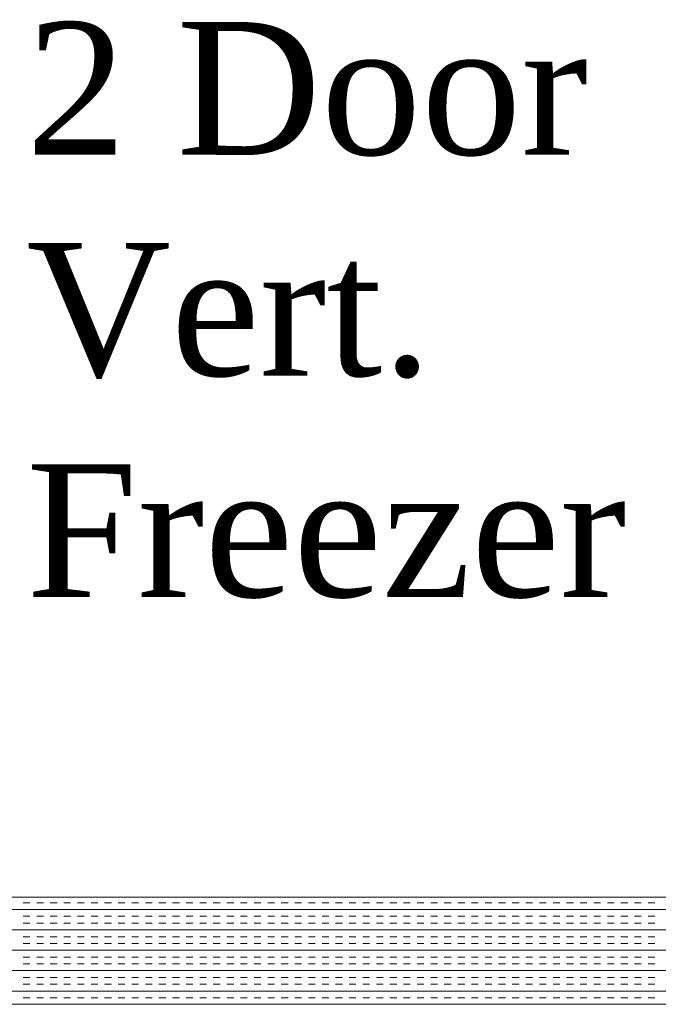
# Model space of a CAD drawing. Extents: x 3940905 to 4145695, y 925352 to 1109797.
# Tile 204 of 256: x 3955741 to 3956040, y 1100248 to 1100708. Entities that reach past the tile are written whole.
import ezdxf

# ---------------------------------------------------------------- set-up
doc = ezdxf.new("R2010")
doc.units = 0
doc.header["$LTSCALE"] = 750
doc.header["$MEASUREMENT"] = 0
doc.layers.add('CKD Equipments', color=252, linetype='CONTINUOUS', lineweight=0)
doc.layers.add('TEXT', color=7, linetype='CONTINUOUS')
doc.styles.add('TXT1', font='times.ttf')

msp = doc.modelspace()

# ---------------------------------------------------------------- linework, layer by layer
at = {"layer": 'CKD Equipments'}
for p, q in [((3955624.57, 1100298.1), (3956342.57, 1100298.1)), ((3955574.57, 1100248.1), (3956392.57, 1100248.1))]:
    msp.add_line(p, q, dxfattribs=at)
at = {"layer": 'CKD Equipments', "color": 4, "linetype": 'Continuous'}
for p, q in [((3955746.15, 1100295.58), (3955742.98, 1100295.58)), ((3955752.5, 1100295.58), (3955749.33, 1100295.58)), ((3955758.85, 1100295.58), (3955755.68, 1100295.58)), ((3955765.2, 1100295.58), (3955762.03, 1100295.58)), ((3955771.55, 1100295.58), (3955768.38, 1100295.58)), ((3955777.9, 1100295.58), (3955774.73, 1100295.58)), ((3955784.25, 1100295.58), (3955781.08, 1100295.58)), ((3955790.6, 1100295.58), (3955787.43, 1100295.58)), ((3955796.95, 1100295.58), (3955793.78, 1100295.58)), ((3955803.3, 1100295.58), (3955800.13, 1100295.58)), ((3955809.65, 1100295.58), (3955806.48, 1100295.58)), ((3955816, 1100295.58), (3955812.83, 1100295.58)), ((3955822.35, 1100295.58), (3955819.18, 1100295.58)), ((3955828.7, 1100295.58), (3955825.53, 1100295.58)), ((3955835.05, 1100295.58), (3955831.88, 1100295.58)), ((3955841.4, 1100295.58), (3955838.23, 1100295.58)), ((3955847.75, 1100295.58), (3955844.58, 1100295.58)), ((3955854.1, 1100295.58), (3955850.93, 1100295.58)), ((3955860.45, 1100295.58), (3955857.28, 1100295.58)), ((3955866.8, 1100295.58), (3955863.63, 1100295.58)), ((3955873.15, 1100295.58), (3955869.98, 1100295.58)), ((3955879.5, 1100295.58), (3955876.33, 1100295.58)), ((3955885.85, 1100295.58), (3955882.68, 1100295.58)), ((3955892.2, 1100295.58), (3955889.03, 1100295.58)), ((3955898.55, 1100295.58), (3955895.38, 1100295.58)), ((3955904.9, 1100295.58), (3955901.73, 1100295.58)), ((3955911.25, 1100295.58), (3955908.08, 1100295.58)), ((3955917.6, 1100295.58), (3955914.43, 1100295.58)), ((3955923.95, 1100295.58), (3955920.78, 1100295.58)), ((3955930.3, 1100295.58), (3955927.13, 1100295.58)), ((3955936.65, 1100295.58), (3955933.48, 1100295.58)), ((3955943, 1100295.58), (3955939.83, 1100295.58)), ((3955949.35, 1100295.58), (3955946.18, 1100295.58)), ((3955955.7, 1100295.58), (3955952.53, 1100295.58)), ((3955962.05, 1100295.58), (3955958.88, 1100295.58)), ((3955968.4, 1100295.58), (3955965.23, 1100295.58)), ((3955974.75, 1100295.58), (3955971.58, 1100295.58)), ((3955981.1, 1100295.58), (3955977.93, 1100295.58)), ((3955987.45, 1100295.58), (3955984.28, 1100295.58)), ((3955993.8, 1100295.58), (3955990.63, 1100295.58)), ((3956000.15, 1100295.58), (3955996.98, 1100295.58)), ((3956006.5, 1100295.58), (3956003.33, 1100295.58)), ((3956012.85, 1100295.58), (3956009.68, 1100295.58)), ((3956019.2, 1100295.58), (3956016.03, 1100295.58)), ((3956025.55, 1100295.58), (3956022.38, 1100295.58)), ((3956031.9, 1100295.58), (3956028.73, 1100295.58)), ((3956038.25, 1100295.58), (3956035.08, 1100295.58)), ((3956392.57, 1100292.4), (3955574.57, 1100292.4)), ((3955746.15, 1100289.23), (3955742.98, 1100289.23)), ((3955752.5, 1100289.23), (3955749.33, 1100289.23)), ((3955758.85, 1100289.23), (3955755.68, 1100289.23)), ((3955765.2, 1100289.23), (3955762.03, 1100289.23)), ((3955771.55, 1100289.23), (3955768.38, 1100289.23)), ((3955777.9, 1100289.23), (3955774.73, 1100289.23)), ((3955784.25, 1100289.23), (3955781.08, 1100289.23)), ((3955790.6, 1100289.23), (3955787.43, 1100289.23)), ((3955796.95, 1100289.23), (3955793.78, 1100289.23)), ((3955803.3, 1100289.23), (3955800.13, 1100289.23)), ((3955809.65, 1100289.23), (3955806.48, 1100289.23)), ((3955816, 1100289.23), (3955812.83, 1100289.23)), ((3955822.35, 1100289.23), (3955819.18, 1100289.23)), ((3955828.7, 1100289.23), (3955825.53, 1100289.23)), ((3955835.05, 1100289.23), (3955831.88, 1100289.23)), ((3955841.4, 1100289.23), (3955838.23, 1100289.23)), ((3955847.75, 1100289.23), (3955844.58, 1100289.23)), ((3955854.1, 1100289.23), (3955850.93, 1100289.23)), ((3955860.45, 1100289.23), (3955857.28, 1100289.23)), ((3955866.8, 1100289.23), (3955863.63, 1100289.23)), ((3955873.15, 1100289.23), (3955869.98, 1100289.23)), ((3955879.5, 1100289.23), (3955876.33, 1100289.23)), ((3955885.85, 1100289.23), (3955882.68, 1100289.23)), ((3955892.2, 1100289.23), (3955889.03, 1100289.23)), ((3955898.55, 1100289.23), (3955895.38, 1100289.23)), ((3955904.9, 1100289.23), (3955901.73, 1100289.23)), ((3955911.25, 1100289.23), (3955908.08, 1100289.23)), ((3955917.6, 1100289.23), (3955914.43, 1100289.23)), ((3955923.95, 1100289.23), (3955920.78, 1100289.23)), ((3955930.3, 1100289.23), (3955927.13, 1100289.23)), ((3955936.65, 1100289.23), (3955933.48, 1100289.23)), ((3955943, 1100289.23), (3955939.83, 1100289.23)), ((3955949.35, 1100289.23), (3955946.18, 1100289.23)), ((3955955.7, 1100289.23), (3955952.53, 1100289.23)), ((3955962.05, 1100289.23), (3955958.88, 1100289.23)), ((3955968.4, 1100289.23), (3955965.23, 1100289.23)), ((3955974.75, 1100289.23), (3955971.58, 1100289.23)), ((3955981.1, 1100289.23), (3955977.93, 1100289.23)), ((3955987.45, 1100289.23), (3955984.28, 1100289.23)), ((3955993.8, 1100289.23), (3955990.63, 1100289.23)), ((3956000.15, 1100289.23), (3955996.98, 1100289.23)), ((3956006.5, 1100289.23), (3956003.33, 1100289.23)), ((3956012.85, 1100289.23), (3956009.68, 1100289.23)), ((3956019.2, 1100289.23), (3956016.03, 1100289.23)), ((3956025.55, 1100289.23), (3956022.38, 1100289.23)), ((3956031.9, 1100289.23), (3956028.73, 1100289.23)), ((3956038.25, 1100289.23), (3956035.08, 1100289.23)), ((3955746.15, 1100286.05), (3955742.98, 1100286.05)), ((3955752.5, 1100286.05), (3955749.33, 1100286.05)), ((3955758.85, 1100286.05), (3955755.68, 1100286.05)), ((3955765.2, 1100286.05), (3955762.03, 1100286.05)), ((3955771.55, 1100286.05), (3955768.38, 1100286.05)), ((3955777.9, 1100286.05), (3955774.73, 1100286.05)), ((3955784.25, 1100286.05), (3955781.08, 1100286.05)), ((3955790.6, 1100286.05), (3955787.43, 1100286.05)), ((3955796.95, 1100286.05), (3955793.78, 1100286.05)), ((3955803.3, 1100286.05), (3955800.13, 1100286.05)), ((3955809.65, 1100286.05), (3955806.48, 1100286.05)), ((3955816, 1100286.05), (3955812.83, 1100286.05)), ((3955822.35, 1100286.05), (3955819.18, 1100286.05)), ((3955828.7, 1100286.05), (3955825.53, 1100286.05)), ((3955835.05, 1100286.05), (3955831.88, 1100286.05)), ((3955841.4, 1100286.05), (3955838.23, 1100286.05)), ((3955847.75, 1100286.05), (3955844.58, 1100286.05)), ((3955854.1, 1100286.05), (3955850.93, 1100286.05)), ((3955860.45, 1100286.05), (3955857.28, 1100286.05)), ((3955866.8, 1100286.05), (3955863.63, 1100286.05)), ((3955873.15, 1100286.05), (3955869.98, 1100286.05)), ((3955879.5, 1100286.05), (3955876.33, 1100286.05)), ((3955885.85, 1100286.05), (3955882.68, 1100286.05)), ((3955892.2, 1100286.05), (3955889.03, 1100286.05)), ((3955898.55, 1100286.05), (3955895.38, 1100286.05)), ((3955904.9, 1100286.05), (3955901.73, 1100286.05)), ((3955911.25, 1100286.05), (3955908.08, 1100286.05)), ((3955917.6, 1100286.05), (3955914.43, 1100286.05)), ((3955923.95, 1100286.05), (3955920.78, 1100286.05)), ((3955930.3, 1100286.05), (3955927.13, 1100286.05)), ((3955936.65, 1100286.05), (3955933.48, 1100286.05)), ((3955943, 1100286.05), (3955939.83, 1100286.05)), ((3955949.35, 1100286.05), (3955946.18, 1100286.05)), ((3955955.7, 1100286.05), (3955952.53, 1100286.05)), ((3955962.05, 1100286.05), (3955958.88, 1100286.05)), ((3955968.4, 1100286.05), (3955965.23, 1100286.05)), ((3955974.75, 1100286.05), (3955971.58, 1100286.05)), ((3955981.1, 1100286.05), (3955977.93, 1100286.05)), ((3955987.45, 1100286.05), (3955984.28, 1100286.05)), ((3955993.8, 1100286.05), (3955990.63, 1100286.05)), ((3956000.15, 1100286.05), (3955996.98, 1100286.05)), ((3956006.5, 1100286.05), (3956003.33, 1100286.05)), ((3956012.85, 1100286.05), (3956009.68, 1100286.05)), ((3956019.2, 1100286.05), (3956016.03, 1100286.05)), ((3956025.55, 1100286.05), (3956022.38, 1100286.05)), ((3956031.9, 1100286.05), (3956028.73, 1100286.05)), ((3956038.25, 1100286.05), (3956035.08, 1100286.05)), ((3956392.57, 1100282.88), (3955574.57, 1100282.88)), ((3955746.15, 1100279.7), (3955742.98, 1100279.7)), ((3955752.5, 1100279.7), (3955749.33, 1100279.7)), ((3955758.85, 1100279.7), (3955755.68, 1100279.7)), ((3955765.2, 1100279.7), (3955762.03, 1100279.7)), ((3955771.55, 1100279.7), (3955768.38, 1100279.7)), ((3955777.9, 1100279.7), (3955774.73, 1100279.7)), ((3955784.25, 1100279.7), (3955781.08, 1100279.7)), ((3955790.6, 1100279.7), (3955787.43, 1100279.7)), ((3955796.95, 1100279.7), (3955793.78, 1100279.7)), ((3955803.3, 1100279.7), (3955800.13, 1100279.7)), ((3955809.65, 1100279.7), (3955806.48, 1100279.7)), ((3955816, 1100279.7), (3955812.83, 1100279.7)), ((3955822.35, 1100279.7), (3955819.18, 1100279.7)), ((3955828.7, 1100279.7), (3955825.53, 1100279.7)), ((3955835.05, 1100279.7), (3955831.88, 1100279.7)), ((3955841.4, 1100279.7), (3955838.23, 1100279.7)), ((3955847.75, 1100279.7), (3955844.58, 1100279.7)), ((3955854.1, 1100279.7), (3955850.93, 1100279.7)), ((3955860.45, 1100279.7), (3955857.28, 1100279.7)), ((3955866.8, 1100279.7), (3955863.63, 1100279.7)), ((3955873.15, 1100279.7), (3955869.98, 1100279.7)), ((3955879.5, 1100279.7), (3955876.33, 1100279.7)), ((3955885.85, 1100279.7), (3955882.68, 1100279.7)), ((3955892.2, 1100279.7), (3955889.03, 1100279.7)), ((3955898.55, 1100279.7), (3955895.38, 1100279.7)), ((3955904.9, 1100279.7), (3955901.73, 1100279.7)), ((3955911.25, 1100279.7), (3955908.08, 1100279.7)), ((3955917.6, 1100279.7), (3955914.43, 1100279.7)), ((3955923.95, 1100279.7), (3955920.78, 1100279.7)), ((3955930.3, 1100279.7), (3955927.13, 1100279.7)), ((3955936.65, 1100279.7), (3955933.48, 1100279.7)), ((3955943, 1100279.7), (3955939.83, 1100279.7)), ((3955949.35, 1100279.7), (3955946.18, 1100279.7)), ((3955955.7, 1100279.7), (3955952.53, 1100279.7)), ((3955962.05, 1100279.7), (3955958.88, 1100279.7)), ((3955968.4, 1100279.7), (3955965.23, 1100279.7)), ((3955974.75, 1100279.7), (3955971.58, 1100279.7)), ((3955981.1, 1100279.7), (3955977.93, 1100279.7)), ((3955987.45, 1100279.7), (3955984.28, 1100279.7)), ((3955993.8, 1100279.7), (3955990.63, 1100279.7)), ((3956000.15, 1100279.7), (3955996.98, 1100279.7)), ((3956006.5, 1100279.7), (3956003.33, 1100279.7)), ((3956012.85, 1100279.7), (3956009.68, 1100279.7)), ((3956019.2, 1100279.7), (3956016.03, 1100279.7)), ((3956025.55, 1100279.7), (3956022.38, 1100279.7)), ((3956031.9, 1100279.7), (3956028.73, 1100279.7)), ((3956038.25, 1100279.7), (3956035.08, 1100279.7)), ((3955746.15, 1100276.53), (3955742.98, 1100276.53)), ((3955752.5, 1100276.53), (3955749.33, 1100276.53)), ((3955758.85, 1100276.53), (3955755.68, 1100276.53)), ((3955765.2, 1100276.53), (3955762.03, 1100276.53)), ((3955771.55, 1100276.53), (3955768.38, 1100276.53)), ((3955777.9, 1100276.53), (3955774.73, 1100276.53)), ((3955784.25, 1100276.53), (3955781.08, 1100276.53)), ((3955790.6, 1100276.53), (3955787.43, 1100276.53)), ((3955796.95, 1100276.53), (3955793.78, 1100276.53)), ((3955803.3, 1100276.53), (3955800.13, 1100276.53)), ((3955809.65, 1100276.53), (3955806.48, 1100276.53)), ((3955816, 1100276.53), (3955812.83, 1100276.53)), ((3955822.35, 1100276.53), (3955819.18, 1100276.53)), ((3955828.7, 1100276.53), (3955825.53, 1100276.53)), ((3955835.05, 1100276.53), (3955831.88, 1100276.53)), ((3955841.4, 1100276.53), (3955838.23, 1100276.53)), ((3955847.75, 1100276.53), (3955844.58, 1100276.53)), ((3955854.1, 1100276.53), (3955850.93, 1100276.53)), ((3955860.45, 1100276.53), (3955857.28, 1100276.53)), ((3955866.8, 1100276.53), (3955863.63, 1100276.53)), ((3955873.15, 1100276.53), (3955869.98, 1100276.53)), ((3955879.5, 1100276.53), (3955876.33, 1100276.53)), ((3955885.85, 1100276.53), (3955882.68, 1100276.53)), ((3955892.2, 1100276.53), (3955889.03, 1100276.53)), ((3955898.55, 1100276.53), (3955895.38, 1100276.53)), ((3955904.9, 1100276.53), (3955901.73, 1100276.53)), ((3955911.25, 1100276.53), (3955908.08, 1100276.53)), ((3955917.6, 1100276.53), (3955914.43, 1100276.53)), ((3955923.95, 1100276.53), (3955920.78, 1100276.53)), ((3955930.3, 1100276.53), (3955927.13, 1100276.53)), ((3955936.65, 1100276.53), (3955933.48, 1100276.53)), ((3955943, 1100276.53), (3955939.83, 1100276.53)), ((3955949.35, 1100276.53), (3955946.18, 1100276.53)), ((3955955.7, 1100276.53), (3955952.53, 1100276.53)), ((3955962.05, 1100276.53), (3955958.88, 1100276.53)), ((3955968.4, 1100276.53), (3955965.23, 1100276.53)), ((3955974.75, 1100276.53), (3955971.58, 1100276.53)), ((3955981.1, 1100276.53), (3955977.93, 1100276.53)), ((3955987.45, 1100276.53), (3955984.28, 1100276.53)), ((3955993.8, 1100276.53), (3955990.63, 1100276.53)), ((3956000.15, 1100276.53), (3955996.98, 1100276.53)), ((3956006.5, 1100276.53), (3956003.33, 1100276.53)), ((3956012.85, 1100276.53), (3956009.68, 1100276.53)), ((3956019.2, 1100276.53), (3956016.03, 1100276.53)), ((3956025.55, 1100276.53), (3956022.38, 1100276.53)), ((3956031.9, 1100276.53), (3956028.73, 1100276.53)), ((3956038.25, 1100276.53), (3956035.08, 1100276.53)), ((3956392.57, 1100273.35), (3955574.57, 1100273.35)), ((3955746.15, 1100270.18), (3955742.98, 1100270.18)), ((3955752.5, 1100270.18), (3955749.33, 1100270.18)), ((3955758.85, 1100270.18), (3955755.68, 1100270.18)), ((3955765.2, 1100270.18), (3955762.03, 1100270.18)), ((3955771.55, 1100270.18), (3955768.38, 1100270.18)), ((3955777.9, 1100270.18), (3955774.73, 1100270.18)), ((3955784.25, 1100270.18), (3955781.08, 1100270.18)), ((3955790.6, 1100270.18), (3955787.43, 1100270.18)), ((3955796.95, 1100270.18), (3955793.78, 1100270.18)), ((3955803.3, 1100270.18), (3955800.13, 1100270.18)), ((3955809.65, 1100270.18), (3955806.48, 1100270.18)), ((3955816, 1100270.18), (3955812.83, 1100270.18)), ((3955822.35, 1100270.18), (3955819.18, 1100270.18)), ((3955828.7, 1100270.18), (3955825.53, 1100270.18)), ((3955835.05, 1100270.18), (3955831.88, 1100270.18)), ((3955841.4, 1100270.18), (3955838.23, 1100270.18)), ((3955847.75, 1100270.18), (3955844.58, 1100270.18)), ((3955854.1, 1100270.18), (3955850.93, 1100270.18)), ((3955860.45, 1100270.18), (3955857.28, 1100270.18)), ((3955866.8, 1100270.18), (3955863.63, 1100270.18)), ((3955873.15, 1100270.18), (3955869.98, 1100270.18)), ((3955879.5, 1100270.18), (3955876.33, 1100270.18)), ((3955885.85, 1100270.18), (3955882.68, 1100270.18)), ((3955892.2, 1100270.18), (3955889.03, 1100270.18)), ((3955898.55, 1100270.18), (3955895.38, 1100270.18)), ((3955904.9, 1100270.18), (3955901.73, 1100270.18)), ((3955911.25, 1100270.18), (3955908.08, 1100270.18)), ((3955917.6, 1100270.18), (3955914.43, 1100270.18)), ((3955923.95, 1100270.18), (3955920.78, 1100270.18)), ((3955930.3, 1100270.18), (3955927.13, 1100270.18)), ((3955936.65, 1100270.18), (3955933.48, 1100270.18)), ((3955943, 1100270.18), (3955939.83, 1100270.18)), ((3955949.35, 1100270.18), (3955946.18, 1100270.18)), ((3955955.7, 1100270.18), (3955952.53, 1100270.18)), ((3955962.05, 1100270.18), (3955958.88, 1100270.18)), ((3955968.4, 1100270.18), (3955965.23, 1100270.18)), ((3955974.75, 1100270.18), (3955971.58, 1100270.18)), ((3955981.1, 1100270.18), (3955977.93, 1100270.18)), ((3955987.45, 1100270.18), (3955984.28, 1100270.18)), ((3955993.8, 1100270.18), (3955990.63, 1100270.18)), ((3956000.15, 1100270.18), (3955996.98, 1100270.18)), ((3956006.5, 1100270.18), (3956003.33, 1100270.18)), ((3956012.85, 1100270.18), (3956009.68, 1100270.18)), ((3956019.2, 1100270.18), (3956016.03, 1100270.18)), ((3956025.55, 1100270.18), (3956022.38, 1100270.18)), ((3956031.9, 1100270.18), (3956028.73, 1100270.18)), ((3956038.25, 1100270.18), (3956035.08, 1100270.18)), ((3955746.15, 1100267), (3955742.98, 1100267)), ((3955752.5, 1100267), (3955749.33, 1100267)), ((3955758.85, 1100267), (3955755.68, 1100267)), ((3955765.2, 1100267), (3955762.03, 1100267)), ((3955771.55, 1100267), (3955768.38, 1100267)), ((3955777.9, 1100267), (3955774.73, 1100267)), ((3955784.25, 1100267), (3955781.08, 1100267)), ((3955790.6, 1100267), (3955787.43, 1100267)), ((3955796.95, 1100267), (3955793.78, 1100267)), ((3955803.3, 1100267), (3955800.13, 1100267)), ((3955809.65, 1100267), (3955806.48, 1100267)), ((3955816, 1100267), (3955812.83, 1100267)), ((3955822.35, 1100267), (3955819.18, 1100267)), ((3955828.7, 1100267), (3955825.53, 1100267)), ((3955835.05, 1100267), (3955831.88, 1100267)), ((3955841.4, 1100267), (3955838.23, 1100267)), ((3955847.75, 1100267), (3955844.58, 1100267)), ((3955854.1, 1100267), (3955850.93, 1100267)), ((3955860.45, 1100267), (3955857.28, 1100267)), ((3955866.8, 1100267), (3955863.63, 1100267)), ((3955873.15, 1100267), (3955869.98, 1100267)), ((3955879.5, 1100267), (3955876.33, 1100267)), ((3955885.85, 1100267), (3955882.68, 1100267)), ((3955892.2, 1100267), (3955889.03, 1100267)), ((3955898.55, 1100267), (3955895.38, 1100267)), ((3955904.9, 1100267), (3955901.73, 1100267)), ((3955911.25, 1100267), (3955908.08, 1100267)), ((3955917.6, 1100267), (3955914.43, 1100267)), ((3955923.95, 1100267), (3955920.78, 1100267)), ((3955930.3, 1100267), (3955927.13, 1100267)), ((3955936.65, 1100267), (3955933.48, 1100267)), ((3955943, 1100267), (3955939.83, 1100267)), ((3955949.35, 1100267), (3955946.18, 1100267)), ((3955955.7, 1100267), (3955952.53, 1100267)), ((3955962.05, 1100267), (3955958.88, 1100267)), ((3955968.4, 1100267), (3955965.23, 1100267)), ((3955974.75, 1100267), (3955971.58, 1100267)), ((3955981.1, 1100267), (3955977.93, 1100267)), ((3955987.45, 1100267), (3955984.28, 1100267)), ((3955993.8, 1100267), (3955990.63, 1100267)), ((3956000.15, 1100267), (3955996.98, 1100267)), ((3956006.5, 1100267), (3956003.33, 1100267)), ((3956012.85, 1100267), (3956009.68, 1100267)), ((3956019.2, 1100267), (3956016.03, 1100267)), ((3956025.55, 1100267), (3956022.38, 1100267)), ((3956031.9, 1100267), (3956028.73, 1100267)), ((3956038.25, 1100267), (3956035.08, 1100267)), ((3956392.57, 1100263.83), (3955574.57, 1100263.83)), ((3955746.15, 1100260.65), (3955742.98, 1100260.65)), ((3955752.5, 1100260.65), (3955749.33, 1100260.65)), ((3955758.85, 1100260.65), (3955755.68, 1100260.65)), ((3955765.2, 1100260.65), (3955762.03, 1100260.65)), ((3955771.55, 1100260.65), (3955768.38, 1100260.65)), ((3955777.9, 1100260.65), (3955774.73, 1100260.65)), ((3955784.25, 1100260.65), (3955781.08, 1100260.65)), ((3955790.6, 1100260.65), (3955787.43, 1100260.65)), ((3955796.95, 1100260.65), (3955793.78, 1100260.65)), ((3955803.3, 1100260.65), (3955800.13, 1100260.65)), ((3955809.65, 1100260.65), (3955806.48, 1100260.65)), ((3955816, 1100260.65), (3955812.83, 1100260.65)), ((3955822.35, 1100260.65), (3955819.18, 1100260.65)), ((3955828.7, 1100260.65), (3955825.53, 1100260.65)), ((3955835.05, 1100260.65), (3955831.88, 1100260.65)), ((3955841.4, 1100260.65), (3955838.23, 1100260.65)), ((3955847.75, 1100260.65), (3955844.58, 1100260.65)), ((3955854.1, 1100260.65), (3955850.93, 1100260.65)), ((3955860.45, 1100260.65), (3955857.28, 1100260.65)), ((3955866.8, 1100260.65), (3955863.63, 1100260.65)), ((3955873.15, 1100260.65), (3955869.98, 1100260.65)), ((3955879.5, 1100260.65), (3955876.33, 1100260.65)), ((3955885.85, 1100260.65), (3955882.68, 1100260.65)), ((3955892.2, 1100260.65), (3955889.03, 1100260.65)), ((3955898.55, 1100260.65), (3955895.38, 1100260.65)), ((3955904.9, 1100260.65), (3955901.73, 1100260.65)), ((3955911.25, 1100260.65), (3955908.08, 1100260.65)), ((3955917.6, 1100260.65), (3955914.43, 1100260.65)), ((3955923.95, 1100260.65), (3955920.78, 1100260.65)), ((3955930.3, 1100260.65), (3955927.13, 1100260.65)), ((3955936.65, 1100260.65), (3955933.48, 1100260.65)), ((3955943, 1100260.65), (3955939.83, 1100260.65)), ((3955949.35, 1100260.65), (3955946.18, 1100260.65)), ((3955955.7, 1100260.65), (3955952.53, 1100260.65)), ((3955962.05, 1100260.65), (3955958.88, 1100260.65)), ((3955968.4, 1100260.65), (3955965.23, 1100260.65)), ((3955974.75, 1100260.65), (3955971.58, 1100260.65)), ((3955981.1, 1100260.65), (3955977.93, 1100260.65)), ((3955987.45, 1100260.65), (3955984.28, 1100260.65)), ((3955993.8, 1100260.65), (3955990.63, 1100260.65)), ((3956000.15, 1100260.65), (3955996.98, 1100260.65)), ((3956006.5, 1100260.65), (3956003.33, 1100260.65)), ((3956012.85, 1100260.65), (3956009.68, 1100260.65)), ((3956019.2, 1100260.65), (3956016.03, 1100260.65)), ((3956025.55, 1100260.65), (3956022.38, 1100260.65)), ((3956031.9, 1100260.65), (3956028.73, 1100260.65)), ((3956038.25, 1100260.65), (3956035.08, 1100260.65)), ((3955746.15, 1100257.48), (3955742.98, 1100257.48)), ((3955752.5, 1100257.48), (3955749.33, 1100257.48)), ((3955758.85, 1100257.48), (3955755.68, 1100257.48)), ((3955765.2, 1100257.48), (3955762.03, 1100257.48)), ((3955771.55, 1100257.48), (3955768.38, 1100257.48)), ((3955777.9, 1100257.48), (3955774.73, 1100257.48)), ((3955784.25, 1100257.48), (3955781.08, 1100257.48)), ((3955790.6, 1100257.48), (3955787.43, 1100257.48)), ((3955796.95, 1100257.48), (3955793.78, 1100257.48)), ((3955803.3, 1100257.48), (3955800.13, 1100257.48)), ((3955809.65, 1100257.48), (3955806.48, 1100257.48)), ((3955816, 1100257.48), (3955812.83, 1100257.48)), ((3955822.35, 1100257.48), (3955819.18, 1100257.48)), ((3955828.7, 1100257.48), (3955825.53, 1100257.48)), ((3955835.05, 1100257.48), (3955831.88, 1100257.48)), ((3955841.4, 1100257.48), (3955838.23, 1100257.48)), ((3955847.75, 1100257.48), (3955844.58, 1100257.48)), ((3955854.1, 1100257.48), (3955850.93, 1100257.48)), ((3955860.45, 1100257.48), (3955857.28, 1100257.48)), ((3955866.8, 1100257.48), (3955863.63, 1100257.48)), ((3955873.15, 1100257.48), (3955869.98, 1100257.48)), ((3955879.5, 1100257.48), (3955876.33, 1100257.48)), ((3955885.85, 1100257.48), (3955882.68, 1100257.48)), ((3955892.2, 1100257.48), (3955889.03, 1100257.48)), ((3955898.55, 1100257.48), (3955895.38, 1100257.48)), ((3955904.9, 1100257.48), (3955901.73, 1100257.48)), ((3955911.25, 1100257.48), (3955908.08, 1100257.48)), ((3955917.6, 1100257.48), (3955914.43, 1100257.48)), ((3955923.95, 1100257.48), (3955920.78, 1100257.48)), ((3955930.3, 1100257.48), (3955927.13, 1100257.48)), ((3955936.65, 1100257.48), (3955933.48, 1100257.48)), ((3955943, 1100257.48), (3955939.83, 1100257.48)), ((3955949.35, 1100257.48), (3955946.18, 1100257.48)), ((3955955.7, 1100257.48), (3955952.53, 1100257.48)), ((3955962.05, 1100257.48), (3955958.88, 1100257.48)), ((3955968.4, 1100257.48), (3955965.23, 1100257.48)), ((3955974.75, 1100257.48), (3955971.58, 1100257.48)), ((3955981.1, 1100257.48), (3955977.93, 1100257.48)), ((3955987.45, 1100257.48), (3955984.28, 1100257.48)), ((3955993.8, 1100257.48), (3955990.63, 1100257.48)), ((3956000.15, 1100257.48), (3955996.98, 1100257.48)), ((3956006.5, 1100257.48), (3956003.33, 1100257.48)), ((3956012.85, 1100257.48), (3956009.68, 1100257.48)), ((3956019.2, 1100257.48), (3956016.03, 1100257.48)), ((3956025.55, 1100257.48), (3956022.38, 1100257.48)), ((3956031.9, 1100257.48), (3956028.73, 1100257.48)), ((3956038.25, 1100257.48), (3956035.08, 1100257.48)), ((3956392.57, 1100254.3), (3955574.57, 1100254.3)), ((3955746.15, 1100251.13), (3955742.98, 1100251.13)), ((3955752.5, 1100251.13), (3955749.33, 1100251.13)), ((3955758.85, 1100251.13), (3955755.68, 1100251.13)), ((3955765.2, 1100251.13), (3955762.03, 1100251.13)), ((3955771.55, 1100251.13), (3955768.38, 1100251.13)), ((3955777.9, 1100251.13), (3955774.73, 1100251.13)), ((3955784.25, 1100251.13), (3955781.08, 1100251.13)), ((3955790.6, 1100251.13), (3955787.43, 1100251.13)), ((3955796.95, 1100251.13), (3955793.78, 1100251.13)), ((3955803.3, 1100251.13), (3955800.13, 1100251.13)), ((3955809.65, 1100251.13), (3955806.48, 1100251.13)), ((3955816, 1100251.13), (3955812.83, 1100251.13)), ((3955822.35, 1100251.13), (3955819.18, 1100251.13)), ((3955828.7, 1100251.13), (3955825.53, 1100251.13)), ((3955835.05, 1100251.13), (3955831.88, 1100251.13)), ((3955841.4, 1100251.13), (3955838.23, 1100251.13)), ((3955847.75, 1100251.13), (3955844.58, 1100251.13)), ((3955854.1, 1100251.13), (3955850.93, 1100251.13)), ((3955860.45, 1100251.13), (3955857.28, 1100251.13)), ((3955866.8, 1100251.13), (3955863.63, 1100251.13)), ((3955873.15, 1100251.13), (3955869.98, 1100251.13)), ((3955879.5, 1100251.13), (3955876.33, 1100251.13)), ((3955885.85, 1100251.13), (3955882.68, 1100251.13)), ((3955892.2, 1100251.13), (3955889.03, 1100251.13)), ((3955898.55, 1100251.13), (3955895.38, 1100251.13)), ((3955904.9, 1100251.13), (3955901.73, 1100251.13)), ((3955911.25, 1100251.13), (3955908.08, 1100251.13)), ((3955917.6, 1100251.13), (3955914.43, 1100251.13)), ((3955923.95, 1100251.13), (3955920.78, 1100251.13)), ((3955930.3, 1100251.13), (3955927.13, 1100251.13)), ((3955936.65, 1100251.13), (3955933.48, 1100251.13)), ((3955943, 1100251.13), (3955939.83, 1100251.13)), ((3955949.35, 1100251.13), (3955946.18, 1100251.13)), ((3955955.7, 1100251.13), (3955952.53, 1100251.13)), ((3955962.05, 1100251.13), (3955958.88, 1100251.13)), ((3955968.4, 1100251.13), (3955965.23, 1100251.13)), ((3955974.75, 1100251.13), (3955971.58, 1100251.13)), ((3955981.1, 1100251.13), (3955977.93, 1100251.13)), ((3955987.45, 1100251.13), (3955984.28, 1100251.13)), ((3955993.8, 1100251.13), (3955990.63, 1100251.13)), ((3956000.15, 1100251.13), (3955996.98, 1100251.13)), ((3956006.5, 1100251.13), (3956003.33, 1100251.13)), ((3956012.85, 1100251.13), (3956009.68, 1100251.13)), ((3956019.2, 1100251.13), (3956016.03, 1100251.13)), ((3956025.55, 1100251.13), (3956022.38, 1100251.13)), ((3956031.9, 1100251.13), (3956028.73, 1100251.13)), ((3956038.25, 1100251.13), (3956035.08, 1100251.13))]:
    msp.add_line(p, q, dxfattribs=at)

# ---------------------------------------------------------------- texts
at = {"layer": 'TEXT', "insert": (3955744.46, 1100706.96), "char_height": 61.963, "width": 1204.0964, "attachment_point": 1, "style": 'TXT1'}
msp.add_mtext('2 Door\\PVert.\\PFreezer', dxfattribs=at)

doc.saveas('drawing.dxf')
